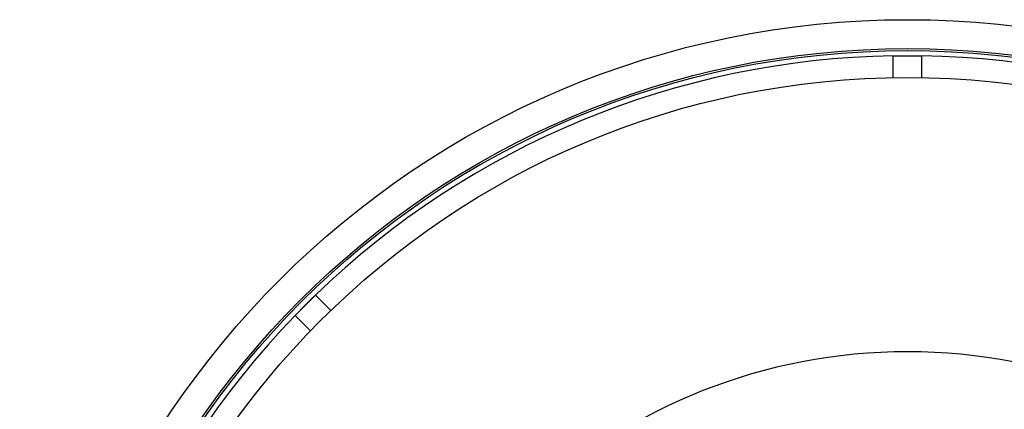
# Model space of a CAD drawing. Header units: millimetres. Extents: x 1253 to 2483, y 1194 to 2424.
# Tile 7 of 8: x 1253 to 1935, y 2154 to 2424. Entities that reach past the tile are written whole.
import ezdxf

# ---------------------------------------------------------------- set-up
doc = ezdxf.new("R2010")
doc.units = ezdxf.units.MM

msp = doc.modelspace()

# ---------------------------------------------------------------- linework, layer by layer
at = {"color": 7, "linetype": 'Continuous', "lineweight": 25}
for p, q in [((1857.95, 2398.75), (1877.95, 2398.75)), ((1857.95, 2383.66), (1857.95, 2398.75)), ((1877.95, 2383.66), (1877.95, 2398.75)), ((1443.68, 2218.87), (1457.82, 2233.01)), ((1468.49, 2222.35), (1457.82, 2233.01)), ((1454.35, 2208.2), (1443.68, 2218.87))]:
    msp.add_line(p, q, dxfattribs=at)
at = {"color": 7, "linetype": 'Continuous', "lineweight": 25, "flags": 128}
for points in [[(1858.74, 2398.75), (1867.95, 2398.82), (1877.15, 2398.75)], [(1444.24, 2219.43), (1450.7, 2225.99), (1457.26, 2232.45)]]:
    msp.add_lwpolyline(points, dxfattribs=at)
at = {"color": 7, "linetype": 'Continuous', "lineweight": 25}
for radius in [615, 595, 593.6, 575]:
    msp.add_circle((1867.95, 1808.75), radius, dxfattribs=at)
for radius, start, end in [(590.07, 90.97104, 134.02896), (590.07, 45.97104, 89.02896), (590.07, 135.97104, 179.02896), (385, 280, 260)]:
    msp.add_arc((1867.95, 1808.75), radius, start, end, dxfattribs=at)

doc.saveas('drawing.dxf')
